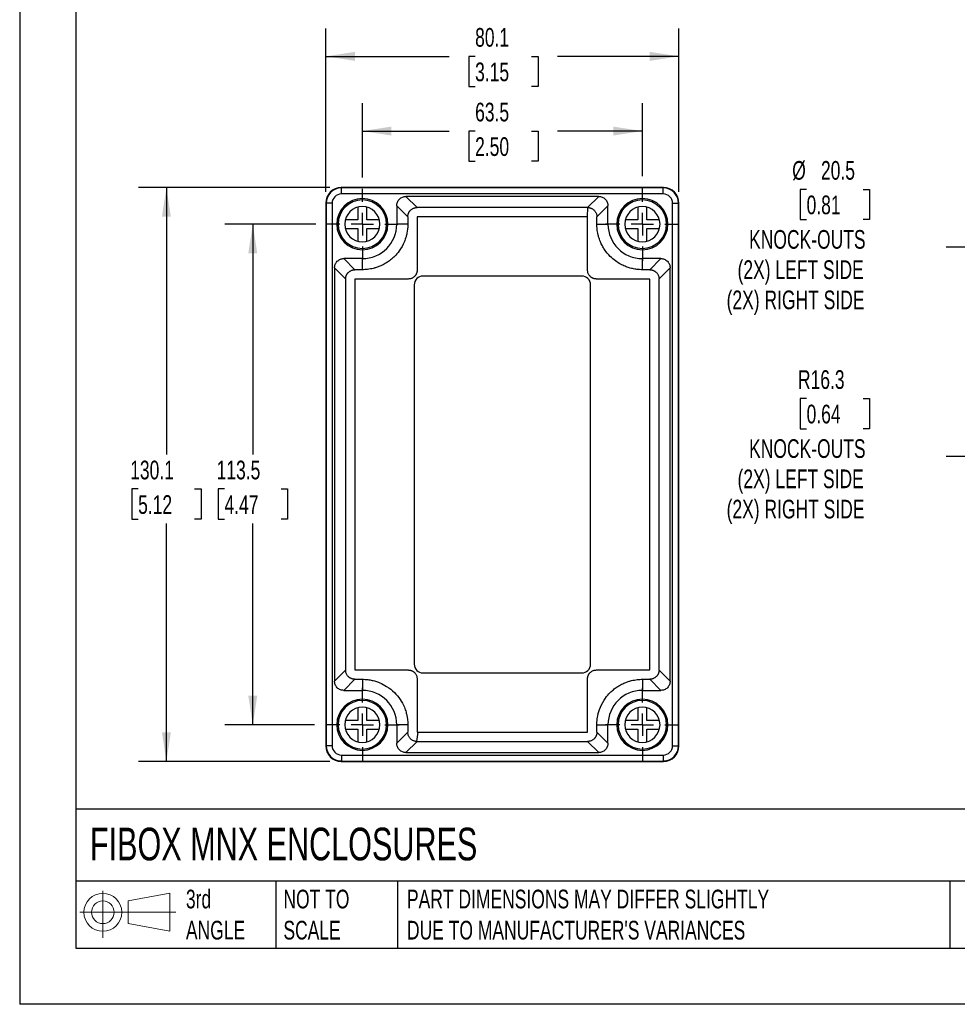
# Model space of a CAD drawing. Header units: millimetres. Extents: x 0 to 559, y 0 to 432.
# Tile 1 of 5: x 0 to 213, y 0 to 223. Entities that reach past the tile are written whole.
import ezdxf

# ---------------------------------------------------------------- set-up
doc = ezdxf.new("R2010")
doc.units = ezdxf.units.MM
doc.header["$LTSCALE"] = 2
doc.linetypes.add('CENTERX2', pattern=[20.32, 12.7, -2.54, 2.54, -2.54])
doc.layers.add('CENTER', color=40, linetype='CENTERX2')
doc.layers.add('DIMENSIONS', color=140, linetype='Continuous', lineweight=25)
doc.layers.add('TEXT', color=140, linetype='Continuous', lineweight=25)
doc.styles.add('SLDTEXTSTYLE0', font='TXT', dxfattribs={"width": 0.7})
doc.dimstyles.new('SLDDIMSTYLE0', dxfattribs={"dimtxt": 4.316016, "dimasz": 6.604, "dimexe": 0, "dimexo": 0.0625, "dimgap": 1.079004, "dimtad": 0, "dimtih": 1, "dimtoh": 1, "dimdec": 1, "dimrnd": 1e-09, "dimzin": 12, "dimdsep": 46, "dimtxsty": 'SLDTEXTSTYLE0', "dimsah": 1, "dimcen": 0.09, "dimadec": 0, "dimazin": 3, "dimtfac": 1, "dimtdec": 1, "dimtofl": 0, "dimtmove": 0, "dimatfit": 3, "dimfxl": 0, "dimfrac": 2, "dimtolj": 1, "dimtzin": 12, "dimarcsym": 0})
doc.dimstyles.new('SLDDIMSTYLE3', dxfattribs={"dimtxt": 4.316016, "dimasz": 6.604, "dimexe": 0, "dimexo": 0.0625, "dimgap": 1.079004, "dimtad": 0, "dimtih": 1, "dimtoh": 1, "dimdec": 1, "dimrnd": 1e-09, "dimzin": 12, "dimdsep": 46, "dimtxsty": 'SLDTEXTSTYLE0', "dimsah": 1, "dimcen": 0, "dimadec": 0, "dimazin": 3, "dimtfac": 1, "dimtdec": 1, "dimtofl": 0, "dimtmove": 0, "dimatfit": 3, "dimfxl": 0, "dimfrac": 2, "dimtolj": 1, "dimtzin": 12, "dimarcsym": 0})
doc.dimstyles.new('SLDDIMSTYLE4', dxfattribs={"dimtxt": 4.316016, "dimasz": 6.604, "dimexe": 0, "dimexo": 0.0625, "dimgap": 1.079004, "dimtad": 0, "dimtih": 1, "dimtoh": 1, "dimdec": 1, "dimrnd": 1e-09, "dimzin": 12, "dimdsep": 46, "dimtxsty": 'SLDTEXTSTYLE0', "dimsah": 1, "dimcen": 0, "dimadec": 0, "dimazin": 3, "dimtfac": 1, "dimtdec": 1, "dimtofl": 0, "dimtmove": 0, "dimatfit": 3, "dimfxl": 0, "dimfrac": 2, "dimtolj": 1, "dimtzin": 12, "dimarcsym": 0})

# ---------------------------------------------------------------- blocks, each defined once
blk = doc.blocks.new('Block11')
at = {"color": 7, "linetype": 'Continuous', "lineweight": 18}
for p, q in [((5.18, 10.62), (5.18, 0)), ((10.96, 8.33), (20.35, 10.06)), ((20.35, 10.06), (20.35, 1.46)), ((10.96, 3.19), (10.96, 8.33)), ((0, 5.76), (21.75, 5.76)), ((10.96, 3.19), (20.35, 1.46))]:
    blk.add_line(p, q, dxfattribs=at)
for radius in [4.3, 2.57]:
    blk.add_circle((5.18, 5.76), radius, dxfattribs=at)
blk = doc.blocks.new('Block12')
at = {"color": 7, "linetype": 'Continuous'}
blk.add_blockref('Block11', (0, 0), dxfattribs=at)
blk = doc.blocks.new('_D')
at = {"layer": 'DIMENSIONS'}
for p, q in [((77.71, 187.47), (77.71, 204.36)), ((141.21, 187.77), (141.21, 204.36)), ((77.71, 198.01), (97.43, 198.01)), ((103.28, 198.01), (101.83, 198.01)), ((101.83, 198.01), (101.83, 191.15)), ((116.1, 198.01), (117.55, 198.01)), ((117.55, 198.01), (117.55, 191.15)), ((141.21, 198.01), (121.95, 198.01)), ((101.83, 191.15), (103.28, 191.15)), ((117.55, 191.15), (116.1, 191.15))]:
    blk.add_line(p, q, dxfattribs=at)
for points in [[(77.71, 198.01), (84.31, 196.99), (84.31, 199.02)], [(141.21, 198.01), (134.6, 199.02), (134.6, 196.99)]]:
    blk.add_solid(points, dxfattribs=at)
at = {"layer": 'DIMENSIONS', "char_height": 4.233, "attachment_point": 1, "style": 'SLDTEXTSTYLE0'}
for s, insert in [('63.5', (103.28, 204.43)), ('2.50', (103.28, 196.6))]:
    blk.add_mtext(s, dxfattribs=dict(at, insert=insert))
blk = doc.blocks.new('_D_1')
at = {"layer": 'DIMENSIONS'}
for p, q in [((69.41, 184.23), (69.41, 221.3)), ((149.51, 184.23), (149.51, 221.3)), ((69.41, 214.95), (97.43, 214.95)), ((103.28, 214.95), (101.83, 214.95)), ((101.83, 214.95), (101.83, 208.09)), ((116.1, 214.95), (117.55, 214.95)), ((117.55, 214.95), (117.55, 208.09)), ((149.51, 214.95), (121.95, 214.95)), ((101.83, 208.09), (103.28, 208.09)), ((117.55, 208.09), (116.1, 208.09))]:
    blk.add_line(p, q, dxfattribs=at)
for points in [[(69.41, 214.95), (76.01, 213.93), (76.01, 215.96)], [(149.51, 214.95), (142.9, 215.96), (142.9, 213.93)]]:
    blk.add_solid(points, dxfattribs=at)
at = {"layer": 'DIMENSIONS', "char_height": 4.233, "attachment_point": 1, "style": 'SLDTEXTSTYLE0'}
for s, insert in [('80.1', (103.28, 221.37)), ('3.15', (103.28, 213.54))]:
    blk.add_mtext(s, dxfattribs=dict(at, insert=insert))
blk = doc.blocks.new('_D_2')
at = {"layer": 'DIMENSIONS'}
for p, q in [((67.13, 176.89), (46.52, 176.89)), ((52.87, 176.89), (52.87, 124.67)), ((46.45, 116.85), (45, 116.85)), ((45, 116.85), (45, 109.99)), ((59.28, 116.85), (60.73, 116.85)), ((60.73, 116.85), (60.73, 109.99)), ((45, 109.99), (46.45, 109.99)), ((60.73, 109.99), (59.28, 109.99)), ((52.87, 63.39), (52.87, 109.02)), ((66.83, 63.39), (46.52, 63.39))]:
    blk.add_line(p, q, dxfattribs=at)
for points in [[(52.87, 176.89), (51.85, 170.28), (53.88, 170.28)], [(52.87, 63.39), (53.88, 69.99), (51.85, 69.99)]]:
    blk.add_solid(points, dxfattribs=at)
at = {"layer": 'DIMENSIONS', "char_height": 4.233, "attachment_point": 1, "style": 'SLDTEXTSTYLE0'}
for s, insert in [('113.5', (44.66, 123.27)), ('4.47', (46.45, 115.44))]:
    blk.add_mtext(s, dxfattribs=dict(at, insert=insert))
blk = doc.blocks.new('_D_3')
at = {"layer": 'DIMENSIONS'}
for p, q in [((70.37, 185.19), (26.92, 185.19)), ((33.27, 185.19), (33.27, 124.67)), ((26.86, 116.85), (25.41, 116.85)), ((25.41, 116.85), (25.41, 109.99)), ((39.68, 116.85), (41.13, 116.85)), ((41.13, 116.85), (41.13, 109.99)), ((25.41, 109.99), (26.86, 109.99)), ((41.13, 109.99), (39.68, 109.99)), ((33.27, 55.09), (33.27, 109.02)), ((70.37, 55.09), (26.92, 55.09))]:
    blk.add_line(p, q, dxfattribs=at)
for points in [[(33.27, 185.19), (32.26, 178.58), (34.29, 178.58)], [(33.27, 55.09), (34.29, 61.69), (32.26, 61.69)]]:
    blk.add_solid(points, dxfattribs=at)
at = {"layer": 'DIMENSIONS', "char_height": 4.233, "attachment_point": 1, "style": 'SLDTEXTSTYLE0'}
for s, insert in [('130.1', (25.06, 123.27)), ('5.12', (26.86, 115.44))]:
    blk.add_mtext(s, dxfattribs=dict(at, insert=insert))
blk = doc.blocks.new('SW_CENTERMARKSYMBOL_0')
at = {"layer": 'CENTER', "color": 0}
for p, q in [((0, 5.08), (0, 8.04)), ((0, 0), (0, 2.54)), ((-5.08, 0), (-8.04, 0)), ((0, 0), (-2.54, 0)), ((0, 0), (0, -2.54)), ((0, 0), (2.54, 0)), ((5.08, 0), (8.04, 0)), ((0, -5.08), (0, -8.04))]:
    blk.add_line(p, q, dxfattribs=at)
blk = doc.blocks.new('SW_CENTERMARKSYMBOL_1')
at = {"layer": 'CENTER', "color": 0}
for p, q in [((0, 5.08), (0, 8.34)), ((0, 0), (0, 2.54)), ((-5.08, 0), (-8.34, 0)), ((0, 0), (-2.54, 0)), ((0, 0), (0, -2.54)), ((0, 0), (2.54, 0)), ((5.08, 0), (8.34, 0)), ((0, -5.08), (0, -8.34))]:
    blk.add_line(p, q, dxfattribs=at)
blk = doc.blocks.new('SW_CENTERMARKSYMBOL_2')
at = {"layer": 'CENTER', "color": 0}
for p, q in [((0, 5.08), (0, 8.34)), ((0, 0), (0, 2.54)), ((-5.08, 0), (-8.34, 0)), ((0, 0), (-2.54, 0)), ((0, 0), (0, -2.54)), ((0, 0), (2.54, 0)), ((5.08, 0), (8.34, 0)), ((0, -5.08), (0, -8.34))]:
    blk.add_line(p, q, dxfattribs=at)
blk = doc.blocks.new('SW_CENTERMARKSYMBOL_3')
at = {"layer": 'CENTER', "color": 0}
for p, q in [((0, 5.08), (0, 8.34)), ((0, 0), (0, 2.54)), ((-5.08, 0), (-8.34, 0)), ((0, 0), (-2.54, 0)), ((0, 0), (0, -2.54)), ((0, 0), (2.54, 0)), ((5.08, 0), (8.34, 0)), ((0, -5.08), (0, -8.34))]:
    blk.add_line(p, q, dxfattribs=at)
blk = doc.blocks.new('_D_9')
at = {"layer": 'DIMENSIONS'}
for p, q in [((178.45, 184.79), (177, 184.79)), ((177, 184.79), (177, 177.93)), ((191.28, 184.79), (192.73, 184.79)), ((192.73, 184.79), (192.73, 177.93)), ((177, 177.93), (178.45, 177.93)), ((192.73, 177.93), (191.28, 177.93)), ((223.71, 171.66), (210.11, 171.66)), ((318.4, 146.29), (223.71, 171.66))]:
    blk.add_line(p, q, dxfattribs=at)
blk.add_arc((328.3, 143.64), 10.25, 133.2203, 166.0817, dxfattribs=at)
blk.add_solid([(318.4, 146.29), (312.28, 148.98), (311.76, 147.02)], dxfattribs=at)
at = {"layer": 'DIMENSIONS', "attachment_point": 1, "style": 'SLDTEXTSTYLE0'}
for s, insert, char_height in [('%%c', (175.19, 191.21), 4.233), ('20.5', (181.71, 191.21), 4.233), ('0.81', (178.45, 183.38), 4.233), ('KNOCK-OUTS', (165.41, 175.56), 4.233), ('(2X) LEFT SIDE', (162.79, 168.7), 4.2333), ('(2X) RIGHT SIDE', (160.31, 161.84), 4.2333)]:
    blk.add_mtext(s, dxfattribs=dict(at, insert=insert, char_height=char_height))
blk = doc.blocks.new('_D_10')
at = {"layer": 'DIMENSIONS'}
for p, q in [((312.32, 140.67), (223.71, 124.23)), ((178.45, 137.36), (177, 137.36)), ((177, 137.36), (177, 130.5)), ((191.28, 137.36), (192.73, 137.36)), ((192.73, 137.36), (192.73, 130.5)), ((177, 130.5), (178.45, 130.5)), ((192.73, 130.5), (191.28, 130.5)), ((223.71, 124.23), (210.11, 124.23))]:
    blk.add_line(p, q, dxfattribs=at)
blk.add_arc((328.3, 143.64), 16.25, 188.8842, 211.8541, dxfattribs=at)
blk.add_solid([(312.32, 140.67), (305.64, 140.47), (306.02, 138.47)], dxfattribs=at)
at = {"layer": 'DIMENSIONS', "attachment_point": 1, "style": 'SLDTEXTSTYLE0'}
for s, insert, char_height in [('R16.3', (176.49, 143.78), 4.233), ('0.64', (178.45, 135.96), 4.233), ('KNOCK-OUTS', (165.41, 128.13), 4.233), ('(2X) LEFT SIDE', (162.79, 121.27), 4.2333), ('(2X) RIGHT SIDE', (160.31, 114.41), 4.2333)]:
    blk.add_mtext(s, dxfattribs=dict(at, insert=insert, char_height=char_height))

msp = doc.modelspace()

# ---------------------------------------------------------------- linework, layer by layer
at = {"color": 7, "linetype": 'Continuous'}
for p in [(0, 431.81), (558.8, 0.01)]:
    msp.add_line(p, (0, 0.01), dxfattribs=at)
for p, q in [((146.01, 185.19), (72.91, 185.19)), ((72.96, 183.74), (72.96, 185.1)), ((145.96, 185.1), (72.96, 185.1)), ((145.96, 183.74), (72.96, 183.74)), ((87.6, 183.19), (90.12, 180.67)), ((131.31, 183.19), (87.6, 183.19)), ((128.79, 180.67), (131.31, 183.19)), ((145.96, 183.74), (145.96, 185.1)), ((69.41, 181.69), (69.41, 58.59)), ((70.85, 181.64), (69.49, 181.64)), ((69.49, 181.64), (69.49, 58.64)), ((70.85, 181.64), (70.85, 58.64)), ((88.02, 178.57), (85.51, 181.09)), ((85.51, 181.09), (85.51, 176.89)), ((133.41, 181.09), (130.89, 178.57)), ((133.41, 176.89), (133.41, 181.09)), ((148.06, 58.64), (148.06, 181.64)), ((148.06, 181.64), (149.42, 181.64)), ((149.42, 58.64), (149.42, 181.64)), ((149.51, 58.59), (149.51, 181.69)), ((76.71, 180.76), (76.71, 177.89)), ((78.71, 177.89), (78.71, 180.76)), ((128.79, 180.67), (90.12, 180.67)), ((128.79, 180.67), (128.69, 178.56)), ((128.79, 180.67), (128.79, 180.67)), ((140.21, 180.76), (140.21, 177.89)), ((142.21, 177.89), (142.21, 180.76)), ((76.71, 177.89), (73.83, 177.89)), ((81.58, 177.89), (78.71, 177.89)), ((88.02, 176.89), (85.51, 176.89)), ((88.02, 178.57), (88.02, 176.89)), ((90.13, 178.47), (90.13, 166.46)), ((128.69, 178.56), (90.22, 178.56)), ((128.79, 166.46), (128.79, 178.47)), ((130.89, 176.89), (130.89, 178.57)), ((130.89, 176.89), (133.41, 176.89)), ((140.21, 177.89), (137.33, 177.89)), ((145.08, 177.89), (142.21, 177.89)), ((73.83, 175.89), (76.71, 175.89)), ((76.71, 175.89), (76.71, 173.01)), ((78.71, 175.89), (81.58, 175.89)), ((78.71, 173.01), (78.71, 175.89)), ((137.33, 175.89), (140.21, 175.89)), ((140.21, 175.89), (140.21, 173.01)), ((142.21, 173.01), (142.21, 175.89)), ((142.21, 175.89), (145.08, 175.89)), ((73.5, 169.09), (76.02, 166.57)), ((77.71, 169.09), (73.5, 169.09)), ((77.71, 166.57), (77.71, 169.09)), ((141.21, 166.57), (141.21, 169.09)), ((145.41, 169.09), (141.21, 169.09)), ((142.89, 166.57), (145.41, 169.09)), ((73.92, 164.47), (71.41, 166.99)), ((71.41, 166.99), (71.41, 73.28)), ((77.71, 166.57), (76.02, 166.57)), ((142.89, 166.57), (141.21, 166.57)), ((147.51, 166.99), (144.99, 164.47)), ((147.51, 73.28), (147.51, 166.99)), ((73.92, 164.47), (73.92, 75.8)), ((76.03, 164.37), (76.03, 75.9)), ((88.13, 164.46), (76.12, 164.46)), ((89.46, 163.14), (89.46, 77.14)), ((127.46, 165.14), (91.46, 165.14)), ((129.46, 77.14), (129.46, 163.14)), ((142.79, 164.46), (130.79, 164.46)), ((142.89, 75.9), (142.89, 164.37)), ((144.99, 75.8), (144.99, 164.47)), ((71.41, 73.28), (73.92, 75.8)), ((76.02, 73.7), (73.5, 71.19)), ((76.02, 73.7), (77.71, 73.7)), ((77.71, 73.7), (77.71, 71.19)), ((90.13, 73.81), (90.13, 61.8)), ((91.46, 75.14), (127.46, 75.14)), ((128.79, 61.8), (128.79, 73.81)), ((130.79, 75.81), (142.79, 75.81)), ((141.21, 73.7), (142.89, 73.7)), ((141.21, 73.7), (141.21, 71.19)), ((145.41, 71.19), (142.89, 73.7)), ((144.99, 75.8), (147.51, 73.28)), ((73.5, 71.19), (77.71, 71.19)), ((141.21, 71.19), (145.41, 71.19)), ((76.71, 67.26), (76.71, 64.39)), ((78.71, 64.39), (78.71, 67.26)), ((140.21, 67.26), (140.21, 64.39)), ((142.21, 64.39), (142.21, 67.26)), ((76.71, 64.39), (73.83, 64.39)), ((81.58, 64.39), (78.71, 64.39)), ((85.51, 63.39), (85.51, 59.18)), ((88.02, 63.39), (85.51, 63.39)), ((88.02, 63.39), (88.02, 61.7)), ((130.89, 61.7), (130.89, 63.39)), ((130.89, 63.39), (133.41, 63.39)), ((133.41, 59.18), (133.41, 63.39)), ((140.21, 64.39), (137.33, 64.39)), ((145.08, 64.39), (142.21, 64.39)), ((73.83, 62.39), (76.71, 62.39)), ((76.71, 62.39), (76.71, 59.51)), ((78.71, 62.39), (81.58, 62.39)), ((78.71, 59.51), (78.71, 62.39)), ((85.51, 59.18), (88.02, 61.7)), ((90.1, 59.6), (90.35, 61.71)), ((90.35, 61.71), (128.69, 61.71)), ((130.89, 61.7), (133.41, 59.18)), ((137.33, 62.39), (140.21, 62.39)), ((140.21, 62.39), (140.21, 59.51)), ((142.21, 59.51), (142.21, 62.39)), ((142.21, 62.39), (145.08, 62.39)), ((70.85, 58.64), (69.49, 58.64)), ((90.12, 59.6), (87.6, 57.09)), ((90.12, 59.6), (128.79, 59.6)), ((131.31, 57.09), (128.79, 59.6)), ((148.06, 58.64), (149.42, 58.64)), ((72.96, 56.53), (145.96, 56.53)), ((72.96, 56.53), (72.96, 55.17)), ((87.6, 57.09), (131.31, 57.09)), ((145.96, 56.53), (145.96, 55.17)), ((72.91, 55.09), (146.01, 55.09)), ((72.96, 55.17), (145.96, 55.17))]:
    msp.add_line(p, q)
at = {"flags": 128}
msp.add_lwpolyline([(76.12, 75.81), (82.85, 75.81), (88.13, 75.81)], dxfattribs=at)
for centre, radius, start, end in [((72.91, 181.69), 3.5, 90, 180), ((72.96, 181.64), 3.46, 90, 180), ((72.96, 181.64), 2.11, 90, 180), ((145.96, 181.64), 3.46, 0, 90), ((145.96, 181.64), 2.11, 0, 90), ((146.01, 181.69), 3.5, 0, 90), ((77.71, 176.89), 5.8, 90, 270), ((77.71, 176.89), 5.5, 90, 270), ((77.71, 176.89), 4, 90, 270), ((77.71, 176.89), 5.8, 270, 90), ((77.71, 176.89), 5.5, 270, 90), ((77.71, 176.89), 4, 270, 90), ((141.21, 176.89), 5.8, 90, 270), ((141.21, 176.89), 5.5, 90, 270), ((141.21, 176.89), 4, 90, 270), ((141.21, 176.89), 5.8, 270, 90), ((141.21, 176.89), 5.5, 270, 90), ((141.21, 176.89), 4, 270, 90), ((77.71, 176.89), 7.8, 270, 0), ((141.21, 176.89), 7.8, 180, 270), ((91.46, 163.14), 2, 90, 180), ((127.46, 163.14), 2, 0, 90), ((91.46, 77.14), 2, 180, 270), ((127.46, 77.14), 2, 270, 0), ((77.71, 63.39), 7.8, 0, 90), ((141.21, 63.39), 7.8, 90, 180), ((77.71, 63.39), 5.8, 90, 270), ((77.71, 63.39), 5.5, 90, 270), ((77.71, 63.39), 4, 90, 270), ((77.71, 63.39), 5.8, 270, 90), ((77.71, 63.39), 5.5, 270, 90), ((77.71, 63.39), 4, 270, 90), ((141.21, 63.39), 5.8, 90, 270), ((141.21, 63.39), 5.5, 90, 270), ((141.21, 63.39), 4, 90, 270), ((141.21, 63.39), 5.8, 270, 90), ((141.21, 63.39), 5.5, 270, 90), ((141.21, 63.39), 4, 270, 90), ((72.91, 58.59), 3.5, 180, 270), ((72.96, 58.64), 3.46, 180, 270), ((72.96, 58.64), 2.11, 180, 270), ((145.96, 58.64), 2.11, 270, 0), ((145.96, 58.64), 3.46, 270, 0), ((146.01, 58.59), 3.5, 270, 0)]:
    msp.add_arc(centre, radius, start, end)
for points, knots in [([(85.51, 181.09), (85.51, 181.34), (85.55, 181.6), (85.76, 182.12), (85.92, 182.37), (86.33, 182.78), (86.57, 182.94), (87.09, 183.14), (87.36, 183.19), (87.6, 183.19)], [0, 0, 0, 0, 0.25, 0.25, 0.5, 0.5, 0.75, 0.75, 1, 1, 1, 1]), ([(131.31, 183.19), (131.56, 183.19), (131.82, 183.14), (132.34, 182.94), (132.59, 182.78), (133, 182.37), (133.16, 182.12), (133.36, 181.6), (133.41, 181.34), (133.41, 181.09)], [0, 0, 0, 0, 0.25, 0.25, 0.5, 0.5, 0.75, 0.75, 1, 1, 1, 1]), ([(88.02, 178.57), (88.02, 178.62), (88.03, 178.72), (88.04, 178.86), (88.07, 179), (88.1, 179.14), (88.14, 179.27), (88.19, 179.4), (88.25, 179.53), (88.32, 179.64), (88.39, 179.76), (88.46, 179.86), (88.55, 179.96), (88.67, 180.09), (88.83, 180.24), (89.05, 180.38), (89.3, 180.51), (89.56, 180.6), (89.83, 180.66), (90.02, 180.67), (90.12, 180.67)], [0, 0, 0, 0, 0.044397, 0.088309, 0.131736, 0.17468, 0.217141, 0.259119, 0.300616, 0.341632, 0.382168, 0.422225, 0.461803, 0.500905, 0.580071, 0.660835, 0.743204, 0.827183, 0.91278, 1, 1, 1, 1]), ([(128.79, 180.67), (128.84, 180.67), (128.93, 180.67), (129.07, 180.65), (129.2, 180.63), (129.34, 180.6), (129.47, 180.56), (129.62, 180.5), (129.78, 180.43), (129.96, 180.32), (130.13, 180.19), (130.3, 180.04), (130.46, 179.86), (130.6, 179.64), (130.73, 179.4), (130.82, 179.14), (130.88, 178.86), (130.89, 178.67), (130.89, 178.57)], [0, 0, 0, 0, 0.041636, 0.083359, 0.125171, 0.167072, 0.209062, 0.251143, 0.308323, 0.375438, 0.442449, 0.500453, 0.579123, 0.659619, 0.741948, 0.826118, 0.912133, 1, 1, 1, 1]), ([(88.02, 176.89), (88.02, 176.84), (88.02, 176.16), (87.91, 175.19), (87.6, 173.92), (87.12, 172.53), (86.26, 171), (85.18, 169.73), (84.28, 168.91), (83.49, 168.32), (82.61, 167.79), (81.76, 167.38), (80.92, 167.07), (80.21, 166.87), (79.54, 166.73), (78.9, 166.63), (78.29, 166.58), (77.9, 166.57), (77.71, 166.57)], [0, 0, 0, 0, 0.008915, 0.125637, 0.179457, 0.2506, 0.398887, 0.499504, 0.559367, 0.62465, 0.680722, 0.749965, 0.799379, 0.84492, 0.887297, 0.927054, 0.964607, 1, 1, 1, 1]), ([(90.22, 178.56), (90.22, 178.56), (90.2, 178.56), (90.17, 178.55), (90.15, 178.54), (90.13, 178.51), (90.13, 178.48), (90.13, 178.47)], [0, 0, 0, 0, 0.169849, 0.332055, 0.498379, 0.74399, 1, 1, 1, 1]), ([(128.79, 178.47), (128.79, 178.47), (128.78, 178.49), (128.77, 178.52), (128.76, 178.54), (128.73, 178.56), (128.7, 178.56), (128.69, 178.56)], [0, 0, 0, 0, 0.172001, 0.335558, 0.502029, 0.745963, 1, 1, 1, 1]), ([(141.21, 166.57), (141.12, 166.57), (140.79, 166.57), (140.3, 166.6), (139.71, 166.67), (139.05, 166.79), (138.22, 166.99), (137.23, 167.35), (136.18, 167.85), (135.04, 168.58), (133.78, 169.64), (132.81, 170.83), (132.11, 171.99), (131.65, 172.95), (131.31, 173.93), (131.06, 174.95), (130.93, 175.86), (130.89, 176.54), (130.89, 176.84), (130.89, 176.89)], [0, 0, 0, 0, 0.015365, 0.062438, 0.090996, 0.124447, 0.185886, 0.24934, 0.319986, 0.401537, 0.498747, 0.6237, 0.683279, 0.749246, 0.821268, 0.874634, 0.944688, 0.991192, 1, 1, 1, 1]), ([(71.41, 166.99), (71.41, 167.24), (71.45, 167.5), (71.66, 168.02), (71.82, 168.27), (72.23, 168.68), (72.47, 168.84), (72.99, 169.04), (73.26, 169.09), (73.5, 169.09)], [0, 0, 0, 0, 0.25, 0.25, 0.5, 0.5, 0.75, 0.75, 1, 1, 1, 1]), ([(145.41, 169.09), (145.66, 169.09), (145.92, 169.04), (146.44, 168.84), (146.69, 168.68), (147.1, 168.27), (147.26, 168.02), (147.46, 167.5), (147.51, 167.24), (147.51, 166.99)], [0, 0, 0, 0, 0.25, 0.25, 0.5, 0.5, 0.75, 0.75, 1, 1, 1, 1]), ([(73.92, 164.47), (73.92, 164.52), (73.93, 164.62), (73.94, 164.76), (73.96, 164.9), (74, 165.04), (74.04, 165.17), (74.09, 165.3), (74.15, 165.42), (74.21, 165.54), (74.29, 165.65), (74.36, 165.76), (74.45, 165.86), (74.57, 165.99), (74.73, 166.13), (74.95, 166.28), (75.19, 166.41), (75.45, 166.5), (75.73, 166.56), (75.92, 166.57), (76.02, 166.57)], [0, 0, 0, 0, 0.044043, 0.08766, 0.13085, 0.173615, 0.215955, 0.257871, 0.299364, 0.340434, 0.381083, 0.421311, 0.461119, 0.500508, 0.578919, 0.659256, 0.741527, 0.825737, 0.911893, 1, 1, 1, 1]), ([(90.13, 166.46), (90.13, 166.42), (90.12, 166.32), (90.11, 166.17), (90.09, 166.03), (90.05, 165.89), (90.01, 165.76), (89.95, 165.63), (89.89, 165.51), (89.82, 165.39), (89.74, 165.27), (89.64, 165.16), (89.5, 165.01), (89.31, 164.84), (89.04, 164.67), (88.75, 164.55), (88.45, 164.48), (88.23, 164.47), (88.13, 164.46)], [0, 0, 0, 0, 0.047258, 0.093452, 0.138804, 0.183545, 0.227916, 0.272166, 0.316543, 0.361296, 0.406666, 0.452885, 0.500172, 0.602595, 0.701203, 0.798554, 0.897303, 1, 1, 1, 1]), ([(130.79, 164.46), (130.74, 164.47), (130.64, 164.47), (130.49, 164.48), (130.35, 164.51), (130.22, 164.54), (130.08, 164.58), (129.95, 164.64), (129.83, 164.7), (129.71, 164.77), (129.59, 164.86), (129.48, 164.95), (129.33, 165.09), (129.16, 165.29), (128.99, 165.55), (128.87, 165.84), (128.8, 166.15), (128.79, 166.36), (128.79, 166.46)], [0, 0, 0, 0, 0.047257, 0.093452, 0.138804, 0.183545, 0.227916, 0.272166, 0.316544, 0.361298, 0.406668, 0.452888, 0.500176, 0.602601, 0.701209, 0.798559, 0.897306, 1, 1, 1, 1]), ([(142.89, 166.57), (142.94, 166.57), (143.03, 166.57), (143.16, 166.55), (143.3, 166.53), (143.43, 166.5), (143.56, 166.46), (143.78, 166.38), (144.07, 166.23), (144.35, 166), (144.55, 165.77), (144.7, 165.55), (144.83, 165.3), (144.92, 165.04), (144.98, 164.76), (144.99, 164.57), (144.99, 164.47)], [0, 0, 0, 0, 0.0406168, 0.0816281, 0.1230345, 0.1648367, 0.2070353, 0.2496309, 0.3781681, 0.4990078, 0.577766, 0.6584117, 0.7409518, 0.8253926, 0.9117401, 1, 1, 1, 1]), ([(76.12, 164.46), (76.12, 164.46), (76.1, 164.46), (76.08, 164.45), (76.05, 164.44), (76.03, 164.41), (76.03, 164.38), (76.03, 164.37)], [0, 0, 0, 0, 0.169848, 0.331951, 0.498261, 0.743758, 1, 1, 1, 1]), ([(142.89, 164.37), (142.89, 164.38), (142.88, 164.39), (142.87, 164.42), (142.86, 164.44), (142.83, 164.46), (142.8, 164.46), (142.79, 164.46)], [0, 0, 0, 0, 0.169952, 0.332142, 0.498456, 0.743898, 1, 1, 1, 1]), ([(76.02, 73.7), (75.97, 73.7), (75.87, 73.7), (75.73, 73.72), (75.59, 73.74), (75.45, 73.78), (75.32, 73.82), (75.19, 73.87), (75.07, 73.93), (74.95, 73.99), (74.84, 74.06), (74.73, 74.14), (74.63, 74.22), (74.5, 74.34), (74.36, 74.51), (74.21, 74.73), (74.09, 74.97), (73.99, 75.23), (73.93, 75.51), (73.93, 75.7), (73.92, 75.8)], [0, 0, 0, 0, 0.044055, 0.087672, 0.130852, 0.173595, 0.215902, 0.257774, 0.299211, 0.340215, 0.380785, 0.420924, 0.460631, 0.499908, 0.578528, 0.659031, 0.741424, 0.825712, 0.911902, 1, 1, 1, 1]), ([(76.03, 75.9), (76.03, 75.89), (76.03, 75.88), (76.04, 75.85), (76.06, 75.83), (76.09, 75.81), (76.11, 75.81), (76.12, 75.81)], [0, 0, 0, 0, 0.169642, 0.33195, 0.49837, 0.744196, 1, 1, 1, 1]), ([(77.71, 73.7), (77.79, 73.7), (78.13, 73.7), (78.62, 73.67), (79.21, 73.6), (79.86, 73.48), (80.69, 73.28), (81.88, 72.85), (83.39, 72.07), (84.98, 70.8), (86.33, 69.17), (87.16, 67.62), (87.61, 66.34), (87.79, 65.6), (87.9, 64.99), (87.97, 64.48), (88.01, 63.89), (88.02, 63.56), (88.02, 63.39)], [0, 0, 0, 0, 0.015501, 0.06246, 0.091933, 0.124491, 0.18582, 0.249428, 0.359217, 0.498693, 0.62369, 0.749129, 0.821969, 0.87456, 0.890387, 0.937258, 0.968377, 1, 1, 1, 1]), ([(88.13, 75.81), (88.18, 75.8), (88.27, 75.8), (88.42, 75.79), (88.56, 75.76), (88.7, 75.73), (88.83, 75.69), (88.96, 75.63), (89.08, 75.57), (89.21, 75.5), (89.32, 75.41), (89.43, 75.32), (89.58, 75.18), (89.76, 74.98), (89.92, 74.72), (90.04, 74.43), (90.11, 74.12), (90.12, 73.91), (90.13, 73.81)], [0, 0, 0, 0, 0.047257, 0.093452, 0.138804, 0.183545, 0.227916, 0.272166, 0.316544, 0.361298, 0.406668, 0.452888, 0.500176, 0.602601, 0.701209, 0.798559, 0.897306, 1, 1, 1, 1]), ([(128.79, 73.81), (128.79, 73.86), (128.79, 73.95), (128.8, 74.1), (128.83, 74.24), (128.86, 74.38), (128.91, 74.51), (128.96, 74.64), (129.02, 74.76), (129.1, 74.88), (129.18, 75), (129.27, 75.11), (129.41, 75.26), (129.61, 75.43), (129.87, 75.6), (130.16, 75.72), (130.47, 75.79), (130.68, 75.8), (130.79, 75.81)], [0, 0, 0, 0, 0.0472491, 0.0934359, 0.1387804, 0.1835151, 0.2278823, 0.27213, 0.3165085, 0.3612656, 0.4066432, 0.4528732, 0.5001752, 0.6026269, 0.7012445, 0.7985898, 0.8973239, 1, 1, 1, 1]), ([(130.89, 63.39), (130.89, 63.42), (130.89, 63.51), (130.89, 63.64), (130.9, 63.77), (130.91, 63.94), (130.92, 64.15), (130.94, 64.43), (130.99, 64.85), (131.16, 65.86), (131.66, 67.5), (132.66, 69.28), (133.75, 70.55), (134.65, 71.37), (135.43, 71.95), (136.31, 72.48), (137.16, 72.89), (137.99, 73.2), (138.7, 73.4), (139.38, 73.54), (140.02, 73.64), (140.62, 73.69), (141.02, 73.7), (141.21, 73.7)], [0, 0, 0, 0, 0.007211, 0.015755, 0.023629, 0.031503, 0.047256, 0.063011, 0.083833, 0.126006, 0.251046, 0.399989, 0.500208, 0.559864, 0.625329, 0.680843, 0.74978, 0.799269, 0.844871, 0.887304, 0.927098, 0.964582, 1, 1, 1, 1]), ([(142.79, 75.81), (142.8, 75.81), (142.81, 75.81), (142.84, 75.82), (142.86, 75.84), (142.88, 75.86), (142.89, 75.89), (142.89, 75.9)], [0, 0, 0, 0, 0.1698243, 0.3321646, 0.4984889, 0.7441228, 1, 1, 1, 1]), ([(144.99, 75.8), (144.99, 75.75), (144.99, 75.65), (144.97, 75.51), (144.95, 75.37), (144.92, 75.23), (144.87, 75.1), (144.82, 74.97), (144.77, 74.85), (144.7, 74.73), (144.63, 74.62), (144.55, 74.51), (144.47, 74.41), (144.35, 74.28), (144.18, 74.14), (143.96, 73.99), (143.72, 73.86), (143.46, 73.77), (143.18, 73.71), (142.99, 73.7), (142.89, 73.7)], [0, 0, 0, 0, 0.044067, 0.087706, 0.130919, 0.173705, 0.216066, 0.258002, 0.299515, 0.340604, 0.38127, 0.421516, 0.46134, 0.500745, 0.579122, 0.659424, 0.741656, 0.825826, 0.911938, 1, 1, 1, 1]), ([(73.5, 71.19), (73.26, 71.19), (72.99, 71.23), (72.47, 71.43), (72.23, 71.59), (71.82, 72), (71.66, 72.25), (71.45, 72.77), (71.41, 73.03), (71.41, 73.28)], [0, 0, 0, 0, 0.25, 0.25, 0.5, 0.5, 0.75, 0.75, 1, 1, 1, 1]), ([(147.51, 73.28), (147.51, 73.03), (147.46, 72.77), (147.26, 72.25), (147.1, 72), (146.69, 71.59), (146.44, 71.43), (145.92, 71.23), (145.66, 71.19), (145.41, 71.19)], [0, 0, 0, 0, 0.25, 0.25, 0.5, 0.5, 0.75, 0.75, 1, 1, 1, 1]), ([(90.1, 59.6), (90.06, 59.6), (89.97, 59.6), (89.83, 59.62), (89.69, 59.64), (89.51, 59.69), (89.25, 59.78), (88.94, 59.95), (88.66, 60.18), (88.45, 60.41), (88.3, 60.63), (88.18, 60.88), (88.09, 61.14), (88.03, 61.41), (88.03, 61.6), (88.02, 61.7)], [0, 0, 0, 0, 0.041524, 0.083049, 0.124577, 0.17475, 0.249562, 0.377375, 0.498618, 0.578738, 0.660227, 0.743091, 0.827338, 0.912972, 1, 1, 1, 1]), ([(90.13, 61.8), (90.13, 61.79), (90.13, 61.78), (90.14, 61.75), (90.16, 61.73), (90.19, 61.71), (90.21, 61.71), (90.22, 61.71)], [0, 0, 0, 0, 0.1706351, 0.3330555, 0.499137, 0.7443556, 1, 1, 1, 1]), ([(90.22, 61.71), (90.24, 61.71), (90.28, 61.71), (90.32, 61.71), (90.35, 61.71)], [0, 0, 0, 0, 0.416477, 1, 1, 1, 1]), ([(128.69, 61.71), (128.7, 61.71), (128.71, 61.71), (128.74, 61.72), (128.76, 61.74), (128.78, 61.76), (128.79, 61.79), (128.79, 61.8)], [0, 0, 0, 0, 0.1696, 0.331864, 0.49824, 0.744083, 1, 1, 1, 1]), ([(130.89, 61.7), (130.89, 61.65), (130.89, 61.55), (130.87, 61.41), (130.85, 61.27), (130.81, 61.13), (130.77, 60.99), (130.72, 60.87), (130.66, 60.74), (130.6, 60.62), (130.53, 60.51), (130.45, 60.4), (130.36, 60.3), (130.24, 60.18), (130.08, 60.03), (129.86, 59.88), (129.62, 59.76), (129.35, 59.67), (129.08, 59.61), (128.89, 59.6), (128.79, 59.6)], [0, 0, 0, 0, 0.0445168, 0.0885354, 0.1320567, 0.1750811, 0.2176096, 0.2596429, 0.3011816, 0.3422268, 0.3827791, 0.4228395, 0.4624089, 0.5014882, 0.5808657, 0.6617179, 0.7440514, 0.8278724, 0.9131868, 1, 1, 1, 1]), ([(87.6, 57.09), (87.36, 57.09), (87.09, 57.13), (86.57, 57.33), (86.33, 57.49), (85.92, 57.9), (85.76, 58.15), (85.55, 58.67), (85.51, 58.93), (85.51, 59.18)], [0, 0, 0, 0, 0.25, 0.25, 0.5, 0.5, 0.75, 0.75, 1, 1, 1, 1]), ([(133.41, 59.18), (133.41, 58.93), (133.36, 58.67), (133.16, 58.15), (133, 57.9), (132.59, 57.49), (132.34, 57.33), (131.82, 57.13), (131.56, 57.09), (131.31, 57.09)], [0, 0, 0, 0, 0.25, 0.25, 0.5, 0.5, 0.75, 0.75, 1, 1, 1, 1])]:
    msp.add_open_spline(points, degree=3, knots=knots)
msp.add_open_spline([(90.12, 59.6), (90.11, 59.6), (90.11, 59.6), (90.1, 59.6)], degree=3)
at = {"layer": 'TEXT'}
for p, q in [((12.7, 419.1), (12.7, 12.7)), ((546.1, 44.25), (12.7, 44.25)), ((546.1, 27.94), (12.7, 27.94)), ((58.09, 27.94), (58.09, 12.7)), ((85.67, 27.94), (85.67, 12.7)), ((210.97, 27.94), (210.97, 12.7)), ((12.7, 12.7), (546.1, 12.7))]:
    msp.add_line(p, q, dxfattribs=at)

# ---------------------------------------------------------------- block references
at = {"layer": 'CENTER'}
for name, p in [('SW_CENTERMARKSYMBOL_0', (77.71, 176.89)), ('SW_CENTERMARKSYMBOL_1', (141.21, 176.89)), ('SW_CENTERMARKSYMBOL_3', (77.71, 63.39)), ('SW_CENTERMARKSYMBOL_2', (141.21, 63.39))]:
    msp.add_blockref(name, p, dxfattribs=at)
at = {"layer": 'TEXT'}
msp.add_blockref('Block12', (13.68, 15.11), dxfattribs=at)

# ---------------------------------------------------------------- texts
at = {"layer": 'TEXT', "attachment_point": 1, "style": 'SLDTEXTSTYLE0'}
for s, insert, char_height in [('FIBOX MNX ENCLOSURES', (15.93, 40.05), 7.4083), ('3rd^JANGLE', (37.7, 25.99), 4.233), ('NOT TO^JSCALE', (59.81, 25.99), 4.2333), ("PART DIMENSIONS MAY DIFFER SLIGHTLY ^JDUE TO MANUFACTURER'S VARIANCES", (87.83, 25.99), 4.2333)]:
    msp.add_mtext(s, dxfattribs=dict(at, insert=insert, char_height=char_height))

# ---------------------------------------------------------------- dimensions: what is measured, and where the dimension line sits
at = {"layer": 'DIMENSIONS'}
for base, p1, p2, picture, middle in [((149.51, 214.95), (69.41, 181.69), (149.51, 181.69), '_D_1', (109.69, 214.95)), ((141.21, 198.01), (77.71, 184.93), (141.21, 185.23), '_D', (109.69, 198.01))]:
    dim = msp.add_linear_dim(base=base, p1=p1, p2=p2, dimstyle='SLDDIMSTYLE0', dxfattribs=at)
    dim.commit()
    dim.dimension.update_dxf_attribs({"geometry": picture, "text_midpoint": middle, "dimtype": 160})
dim = msp.add_diameter_dim_2p(p1=(338.2, 140.98), p2=(318.4, 146.29), text='<>\\PKNOCK-OUTS\\P(2X) LEFT SIDE\\P(2X) RIGHT SIDE', dimstyle='SLDDIMSTYLE3', dxfattribs=at)
dim.commit()
dim.dimension.update_dxf_attribs({"geometry": '_D_9', "text_midpoint": (184.86, 173.89), "dimtype": 163})
for base, p1, p2, picture, middle in [((33.27, 55.09), (72.91, 185.19), (72.91, 55.09), '_D_3', (33.27, 116.85)), ((52.87, 63.39), (69.67, 176.89), (69.37, 63.39), '_D_2', (52.87, 116.85))]:
    dim = msp.add_linear_dim(base=base, p1=p1, p2=p2, angle=90, dimstyle='SLDDIMSTYLE0', dxfattribs=at)
    dim.commit()
    dim.dimension.update_dxf_attribs({"geometry": picture, "text_midpoint": middle, "dimtype": 160})
dim = msp.add_radius_dim(center=(328.3, 143.6351), mpoint=(312.3232, 140.6713), text='<>\\PKNOCK-OUTS\\P(2X) LEFT SIDE\\P(2X) RIGHT SIDE', dimstyle='SLDDIMSTYLE4', dxfattribs=at)
dim.commit()
dim.dimension.update_dxf_attribs({"geometry": '_D_10', "text_midpoint": (184.8647, 126.4632), "dimtype": 164})

doc.saveas('drawing.dxf')
